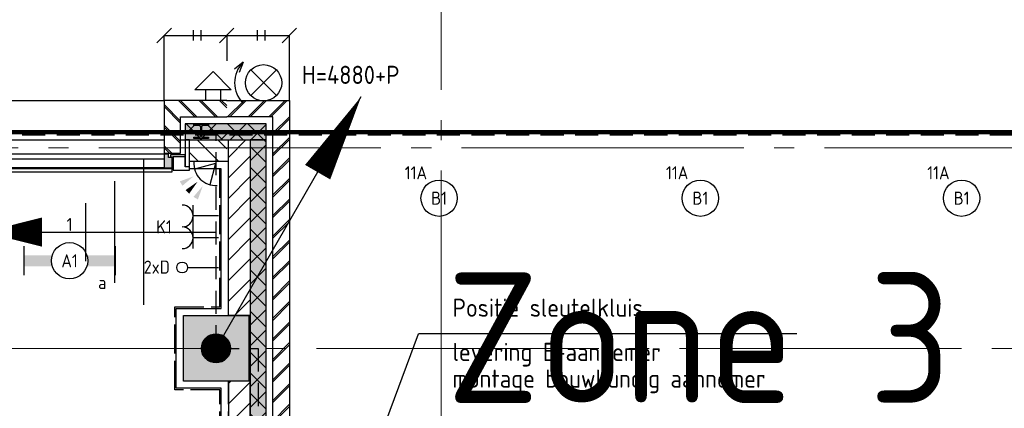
# Model space of a CAD drawing. Header units: millimetres. Extents: x -38031 to 123247, y -16330 to 129979.
# Tile 175 of 235: x 36455 to 43239, y 56783 to 59456. Entities that reach past the tile are written whole.
import ezdxf
from ezdxf.enums import TextEntityAlignment as Align

# ---------------------------------------------------------------- set-up
doc = ezdxf.new("R2010")
doc.units = ezdxf.units.MM
doc.header["$LTSCALE"] = 50
for name, pattern in [('E_GOOT3', [5, 4, -1]), ('HIDDEN', [9.525, 6.35, -3.175]), ('HIDDEN2', [4.7625, 3.175, -1.5875]), ('STYLE_11', [5, 3.888855, -0.416718, 0.277786, -0.416641])]:
    doc.linetypes.add(name, pattern=pattern)
for name, color, linetype in [('AL$1A---_ALGEMEEN', 8, 'Continuous'), ('AM$1A---_ARCERING', 8, 'Continuous'), ('BOUWKUNDIG', 8, 'Continuous'), ('brandscheiding', 5, 'HIDDEN'), ('EL6121--', 3, 'Continuous'), ('EL6131--_WG', 3, 'Continuous'), ('EL6222--', 3, 'Continuous'), ('EL6311--', 3, 'Continuous'), ('EL6441--', 3, 'Continuous'), ('EL6511--', 3, 'Continuous'), ('EL6521--', 3, 'Continuous'), ('EL659---', 1, 'Continuous'), ('maatvoering', 1, 'Continuous')]:
    doc.layers.add(name, color=color, linetype=linetype)
doc.layers.add('stramien', color=1, linetype='STYLE_11', lineweight=15)
doc.styles.add('BURO-018', font='iso.shx', dxfattribs={"height": 90})
doc.styles.get("Standard").update_dxf_attribs({"font": 'iso.shx'})
pattern_1 = [(45, (0, 0), (70.7107, -70.7107), []), (45, (7.07, -7.07), (70.7107, -70.7107), [])]
pattern_2 = [(135, (0, 0), (70.7107, 70.7107), []), (45, (299.34, -299.34), (70.7107, -70.7107), [])]
pattern_3 = [(45, (0, 0), (70.7107, -70.7107), [])]
pattern_4 = [(135, (-987936.49, -175784.82), (70.710678, 70.710678), []), (45, (-987637.15, -176084.16), (70.710678, -70.710678), [])]
pattern_5 = [(45, (-987936.49, -175784.82), (70.710678, -70.710678), [])]

# ---------------------------------------------------------------- blocks, each defined once
blk = doc.blocks.new('E00029')
at = {"color": 0, "linetype": 'Continuous'}
for p, q in [((-2.83, 6.33), (-4, 5.39)), ((-2.83, 6.33), (-3.37, 4.93)), ((-1.77, 1.73), (1.77, 5.27)), ((-1.77, 5.27), (1.77, 1.73))]:
    blk.add_line(p, q, dxfattribs=at)
blk.add_circle((0, 3.5), 2.5, dxfattribs=at)
blk.add_arc((0, 3.5), 4, 135, 225, dxfattribs=at)
at = {"color": 0, "linetype": 'Continuous', "style": 'BURO-018'}
blk.add_attdef('E_TEXT1', text='', height=1.8, dxfattribs=at).set_placement((0, 8.5), align=Align.MIDDLE)
at = {"color": 0, "linetype": 'Continuous', "style": 'BURO-018', "flags": 1}
blk.add_attdef('E_MATCODE', (0, 0), '', height=1.8, dxfattribs=at)
blk = doc.blocks.new('081009')
at = {"color": 0, "linetype": 'Continuous'}
for p, q in [((-2.5, 2.5), (0, 5)), ((2.5, 2.5), (0, 5)), ((2.5, 2.5), (-2.5, 2.5)), ((-1, 1), (-1, 2.5)), ((1, 2.5), (1, 1))]:
    blk.add_line(p, q, dxfattribs=at)
at = {"color": 0, "linetype": 'Continuous', "style": 'BURO-018'}
blk.add_attdef('E_TEXT1', text='', height=1.8, dxfattribs=at).set_placement((0, 7.5), align=Align.MIDDLE)
at = {"color": 0, "linetype": 'Continuous', "style": 'BURO-018', "flags": 1}
blk.add_attdef('E_MATCODE', (0, 0), '', height=1.8, dxfattribs=at)
blk = doc.blocks.new('E00060')
at = {"color": 0, "linetype": 'Continuous'}
for q in [(-1.5, 3.6), (1.5, 3.6)]:
    blk.add_line((0, 1), q, dxfattribs=at)
blk.add_arc((0, 1), 3, 40.5288, 139.4712, dxfattribs=at)
for points in [[(-1.76, 6.21), (-1.08, 6.39), (-0.91, 4.38)], [(-0.35, 6.49), (0.35, 6.49), (0, 4.5)], [(1.08, 6.39), (1.76, 6.21), (0.91, 4.38)]]:
    blk.add_solid(points, dxfattribs=at)
at = {"color": 0, "linetype": 'Continuous', "style": 'BURO-018'}
for tag, p in [('E_TEXT1', (0, 9)), ('E_TEXT2', (5, 4))]:
    blk.add_attdef(tag, text='', height=1.8, dxfattribs=at).set_placement(p, align=Align.MIDDLE)
at = {"color": 0, "linetype": 'Continuous', "style": 'BURO-018', "flags": 1}
blk.add_attdef('E_MATCODE', text='', height=1.8, dxfattribs=at).set_placement((0, 0), align=Align.MIDDLE)
blk = doc.blocks.new('1115B3A')
at = {"color": 0, "linetype": 'Continuous'}
blk.add_circle((0, 0), 2.5, dxfattribs=at)
at = {"color": 0, "linetype": 'Continuous', "style": 'BURO-018'}
for tag, p in [('E_GKAST', (0, 8)), ('E_GROEP', (0, 5)), ('E_SGROEP', (4.5, 5)), ('E_ARMCODE', (0, 0)), ('E_SLET', (4.5, -1))]:
    blk.add_attdef(tag, text='', height=1.8, dxfattribs=at).set_placement(p, align=Align.MIDDLE)
blk = doc.blocks.new('E00126')
at = {"color": 0, "linetype": 'Continuous'}
for p, q in [((-3, 4.5), (3, 4.5)), ((-1.5, 1), (-1.5, 4.5)), ((1.5, 1), (1.5, 4.5))]:
    blk.add_line(p, q, dxfattribs=at)
for centre in [(-1.5, 6), (1.5, 6)]:
    blk.add_arc(centre, 1.5, 180, 0, dxfattribs=at)
at = {"color": 0, "linetype": 'Continuous', "style": 'BURO-018'}
for tag, p in [('E_GKAST', (0, 11.5)), ('E_GROEP', (0, 8.5)), ('E_SGROEP', (4.5, 8.5))]:
    blk.add_attdef(tag, text='', height=1.8, dxfattribs=at).set_placement(p, align=Align.MIDDLE)
at = {"color": 0, "linetype": 'Continuous', "style": 'BURO-018', "flags": 1}
for tag, p in [('E_VERMCODE', (13, 8.5)), ('E_MATCODE', (0, 0))]:
    blk.add_attdef(tag, text='', height=1.8, dxfattribs=at).set_placement(p, align=Align.MIDDLE)
blk = doc.blocks.new('0215A2')
at = {"color": 0, "linetype": 'Continuous'}
for p, q in [((0, -8), (0, 0)), ((-2.5, -2.5), (2.5, -2.5)), ((-1.75, -3.5), (1.75, -3.5)), ((-1, -4.5), (1, -4.5))]:
    blk.add_line(p, q, dxfattribs=at)
blk.add_lwpolyline([(0, -8, 0, 1, 0), (0, -6, 1, 1, 0)], format="xyseb", dxfattribs=at)
at = {"color": 0, "linetype": 'Continuous', "style": 'BURO-018', "flags": 1}
blk.add_attdef('E_MATCODE', text='', height=1.8, rotation=90, dxfattribs=at).set_placement((0, 0), align=Align.MIDDLE)
blk = doc.blocks.new('E00168')
at = {"color": 0, "linetype": 'Continuous'}
blk.add_line((0, 0), (5, 8.66), dxfattribs=at)
blk.add_lwpolyline([(5, 8.66, 0, 1, 0), (3.5, 6.062, 1, 1, 0)], format="xyseb", dxfattribs=at)
at = {"color": 0, "const_width": 0.5}
blk.add_lwpolyline([(-0.25, 0, 1), (0.25, 0, 1)], format="xyb", close=True, dxfattribs=at)
at = {"color": 0, "linetype": 'Continuous'}
blk.add_circle((0, 0), 0.5, dxfattribs=at)
blk = doc.blocks.new('E00139')
at = {"color": 0, "linetype": 'Continuous'}
blk.add_line((0, 5.25), (0, 1), dxfattribs=at)
blk.add_circle((0, 6), 0.75, dxfattribs=at)
at = {"color": 7, "style": 'BURO-018'}
for tag, p in [('E_COMMENT1', (0, 12)), ('E_DCOM1', (0, 9))]:
    blk.add_attdef(tag, text='', height=1.8, dxfattribs=at).set_placement(p, align=Align.MIDDLE)
at = {"color": 0, "style": 'BURO-018'}
blk.add_attdef('E_TEXT1', text='', height=1.8, dxfattribs=at).set_placement((2.5, 6), align=Align.MIDDLE)
at = {"color": 0, "linetype": 'Continuous', "style": 'BURO-018', "flags": 1}
blk.add_attdef('E_MATCODE', text='', height=1.8, dxfattribs=at).set_placement((0, 0), align=Align.MIDDLE)
blk = doc.blocks.new('1115B6630')
at = {"color": 0}
for p, q in [((-6.3, 2), (-6.3, -2)), ((6.3, 2), (6.3, -2))]:
    blk.add_line(p, q, dxfattribs=at)
at = {"color": 0, "linetype": 'Continuous'}
blk.add_circle((0, 0), 2.5, dxfattribs=at)
at = {"color": 0}
for points in [[(-2.5, 0.75), (-6.3, 0.75), (-2.5, -0.75), (-6.3, -0.75)], [(2.5, 0.75), (6.3, 0.75), (2.5, -0.75), (6.3, -0.75)]]:
    blk.add_solid(points, dxfattribs=at)
at = {"color": 0, "linetype": 'Continuous', "style": 'BURO-018'}
for tag, p in [('E_GKAST', (0, 8)), ('E_GROEP', (0, 5)), ('E_SGROEP', (4.5, 5)), ('E_ARMCODE', (0, 0)), ('E_SLET', (4.5, -3))]:
    blk.add_attdef(tag, text='', height=1.8, dxfattribs=at).set_placement(p, align=Align.MIDDLE)
blk = doc.blocks.new('Group-18')
at = {"layer": 'AL$1A---_ALGEMEEN', "color": 0}
blk.add_lwpolyline([(-18827, 28395), (-18827, 28895), (-18518, 28895), (-18518, 29855), (-23173, 29855), (-23173, 25474.8), (-20880.8, 25474.8), (-20880.8, 20274.8), (-25076, 20275), (-25076, 17793.5), (-24776, 17784.1), (-24776, 18095), (-24226, 18095), (-24226, 17795), (-17276, 17795), (-17276, 18095), (-17020, 18095), (-17020, 23161.8), (-17797.1, 23161.8), (-17794.1, 25153), (-18518, 25153), (-18518, 28345), (-18827, 28345), (-18827, 28395)], dxfattribs=at)
blk = doc.blocks.new('Group-51')
at = {"color": 0}
blk.add_wipeout([(-270, 175), (-270, 145), (-455, 145), (-455, 173), (-453, 175)], dxfattribs=at).dxf.layer = 'AL$1A---_ALGEMEEN'
at = {"layer": 'AL$1A---_ALGEMEEN', "color": 0}
blk.add_lwpolyline([(-270, 175), (-270, 145), (-455, 145), (-455, 173), (-453, 175)], close=True, dxfattribs=at)
at = {"color": 0}
blk.add_wipeout([(-388, 145), (-373, 145), (-373, 45), (-388, 45)], dxfattribs=at).dxf.layer = 'AL$1A---_ALGEMEEN'
at = {"layer": 'AL$1A---_ALGEMEEN', "color": 0}
blk.add_lwpolyline([(-388, 145), (-373, 145), (-373, 45), (-388, 45)], close=True, dxfattribs=at)
at = {"color": 0}
blk.add_wipeout([(-480, 62), (-480, 175), (-457, 175), (-455, 173), (-455, 145), (-388, 145), (-388, 62)], dxfattribs=at).dxf.layer = 'AL$1A---_ALGEMEEN'
at = {"layer": 'AL$1A---_ALGEMEEN', "color": 0}
blk.add_lwpolyline([(-480, 62), (-480, 175), (-457, 175), (-455, 173), (-455, 145), (-388, 145), (-388, 62)], close=True, dxfattribs=at)
blk = doc.blocks.new('zijdetail kozijn')
at = {"layer": 'AL$1A---_ALGEMEEN', "color": 0}
blk.add_blockref('Group-51', (0, 0), dxfattribs=at)
at = {"layer": 'AM$1A---_ARCERING', "linetype": 'Continuous', "lineweight": 0}
blk.add_hatch(color=256, dxfattribs=at).paths.add_polyline_path([(-463, 54.2), (-491, 54.2), (-491, 56), (-391, 56), (-391, 31), (-368, 31), (-368, 0), (-463, 0), (-463, 22)])
at = {"layer": 'AL$1A---_ALGEMEEN', "color": 0}
blk.add_lwpolyline([(-463, 54.2), (-491, 54.2), (-491, 56), (-391, 56), (-391, 31), (-368, 31), (-368, 0), (-463, 0), (-463, 22)], close=True, dxfattribs=at)
blk = doc.blocks.new('HEA 100')
at = {"layer": 'AM$1A---_ARCERING', "linetype": 'Continuous', "lineweight": 0}
h = blk.add_hatch(color=256, dxfattribs=at)
edge = h.paths.add_edge_path()
edge.add_arc((14.5, -28), 12, 180, 270)
edge.add_line((14.5, -40), (50, -40))
edge.add_line((50, -40), (50, -48))
edge.add_line((50, -48), (-50, -48))
edge.add_line((-50, -48), (-50, -40))
edge.add_line((-50, -40), (-14.5, -40))
edge.add_arc((-14.5, -28), 12, 270, 360)
edge.add_line((-2.5, -28), (-2.5, 28))
edge.add_arc((-14.5, 28), 12, 0, 90)
edge.add_line((-14.5, 40), (-50, 40))
edge.add_line((-50, 40), (-50, 48))
edge.add_line((-50, 48), (50, 48))
edge.add_line((50, 48), (50, 40))
edge.add_line((50, 40), (14.5, 40))
edge.add_arc((14.5, 28), 12, 90, 180)
edge.add_line((2.5, 28), (2.5, -28))
at = {"layer": 'AL$1A---_ALGEMEEN', "color": 0, "flags": 128}
blk.add_lwpolyline([(2.5, -28, 0.414214), (14.5, -40), (50, -40), (50, -48), (-50, -48), (-50, -40), (-14.5, -40, 0.414214), (-2.5, -28), (-2.5, 28, 0.414214), (-14.5, 40), (-50, 40), (-50, 48), (50, 48), (50, 40), (14.5, 40, 0.414214), (2.5, 28)], format="xyb", close=True, dxfattribs=at)
blk = doc.blocks.new('31x_alu-bg-mk101-p')
at = {"layer": 'AL$1A---_ALGEMEEN', "color": 0}
blk.add_line((0, 1637), (0, 0), dxfattribs=at)
at = {"layer": 'AL$1A---_ALGEMEEN', "color": 0, "xscale": -1, "rotation": 180}
blk.add_blockref('zijdetail kozijn', (0, 0), dxfattribs=at)
at = {"layer": 'AL$1A---_ALGEMEEN', "color": 0}
blk.add_line((-270, 2068.5), (-270, -435), dxfattribs=at)
at = {"color": 0}
blk.add_wipeout([(-401, 1637), (-401, 0), (-463, 0), (-463, 1637)], dxfattribs=at).dxf.layer = 'AL$1A---_ALGEMEEN'
at = {"layer": 'AL$1A---_ALGEMEEN', "color": 0}
blk.add_lwpolyline([(-401, 1637), (-401, 0), (-463, 0), (-463, 1637)], close=True, dxfattribs=at)
at = {"color": 0}
for points in [[(0, 1637), (-363, 1637), (-363, 1750), (-113, 1750), (-113, 2068.5), (0, 2068.5)], [(0, 0), (-363, 0), (-363, -113), (-113, -113), (-113, -431.5), (0, -431.5)]]:
    blk.add_wipeout(points, dxfattribs=at).dxf.layer = 'AL$1A---_ALGEMEEN'
at = {"layer": 'AM$1A---_ARCERING', "linetype": 'Continuous', "lineweight": 5}
h = blk.add_hatch(dxfattribs=at)
h.set_pattern_fill('BAKSTEEN', color=256, style=0, pattern_type=2)
h.set_pattern_definition(pattern_1)
h.paths.add_polyline_path([(0, 1637), (-363, 1637), (-363, 1750), (-113, 1750), (-113, 2068.5), (0, 2068.5)])
at = {"layer": 'AM$1A---_ARCERING', "linetype": 'Continuous', "lineweight": 0}
for points in [[(-160, 1782), (-270, 1782), (-270, 2068.5), (-160, 2068.5)], [(-160, -145), (-270, -145), (-270, -431.5), (-160, -431.5)]]:
    blk.add_hatch(color=256, dxfattribs=at).paths.add_polyline_path(points)
at = {"layer": 'AM$1A---_ARCERING', "linetype": 'Continuous', "lineweight": 5}
h = blk.add_hatch(dxfattribs=at)
h.set_pattern_fill('ISOLATIE', color=256, style=0, pattern_type=2)
h.set_pattern_definition(pattern_2)
h.paths.add_polyline_path([(-160, 1782), (-270, 1782), (-270, 2068.5), (-160, 2068.5)])
h = blk.add_hatch(dxfattribs=at)
h.set_pattern_fill('BAKSTEEN', color=256, style=0, pattern_type=2)
h.set_pattern_definition(pattern_1)
h.paths.add_polyline_path([(0, 0), (-363, 0), (-363, -113), (-113, -113), (-113, -431.5), (0, -431.5)])
h = blk.add_hatch(dxfattribs=at)
h.set_pattern_fill('ISOLATIE', color=256, style=0, pattern_type=2)
h.set_pattern_definition(pattern_2)
h.paths.add_polyline_path([(-160, -145), (-270, -145), (-270, -431.5), (-160, -431.5)])
at = {"layer": 'AL$1A---_ALGEMEEN', "color": 0}
for p, q in [((-160, 2068.5), (-160, 1782)), ((0, 2068.5), (0, 1637)), ((0, -431.5), (0, 0)), ((-160, -431.5), (-160, -145))]:
    blk.add_line(p, q, dxfattribs=at)
at = {"layer": 'AL$1A---_ALGEMEEN', "color": 0, "flags": 128}
for points in [[(0, 1637), (-363, 1637), (-363, 1750), (-113, 1750), (-113, 2068.5)], [(-160, 1782), (-270, 1782), (-270, 2068.5)], [(0, 0), (-363, 0), (-363, -113), (-113, -113), (-113, -431.5)], [(-160, -145), (-270, -145), (-270, -431.5)]]:
    blk.add_lwpolyline(points, dxfattribs=at)
at = {"color": 0}
for points in [[(-320, 2068.5), (-420, 2068.5), (-420, 1912), (-420, 1812), (-270, 1812), (-270, 2068.5)], [(-320, -431.5), (-420, -431.5), (-420, -275), (-420, -175), (-270, -175), (-270, -431.5)]]:
    blk.add_wipeout(points, dxfattribs=at).dxf.layer = 'AL$1A---_ALGEMEEN'
at = {"layer": 'AM$1A---_ARCERING', "linetype": 'Continuous', "lineweight": 5}
h = blk.add_hatch(dxfattribs=at)
h.set_pattern_fill('KALKZANDSTEEN', color=256, style=0, pattern_type=2)
h.set_pattern_definition(pattern_3)
edge = h.paths.add_edge_path()
edge.add_line((-320, 2068.5), (-420, 2068.5))
edge.add_line((-420, 2068.5), (-420, 1912))
edge.add_line((-420, 1912), (-420, 1812))
edge.add_line((-420, 1812), (-270, 1812))
edge.add_line((-270, 1812), (-270, 2068.5))
h = blk.add_hatch(dxfattribs=at)
h.set_pattern_fill('KALKZANDSTEEN', color=256, style=0, pattern_type=2)
h.set_pattern_definition(pattern_3)
edge = h.paths.add_edge_path()
edge.add_line((-320, -431.5), (-420, -431.5))
edge.add_line((-420, -431.5), (-420, -275))
edge.add_line((-420, -275), (-420, -175))
edge.add_line((-420, -175), (-270, -175))
edge.add_line((-270, -175), (-270, -431.5))
at = {"layer": 'AL$1A---_ALGEMEEN', "color": 0, "flags": 128}
for points in [[(-420, 2068.5), (-420, 1912), (-420, 1812), (-270, 1812), (-270, 2068.5)], [(-420, -431.5), (-420, -275), (-420, -175), (-270, -175), (-270, -431.5)]]:
    blk.add_lwpolyline(points, dxfattribs=at)
at = {"layer": 'AL$1A---_ALGEMEEN', "color": 0, "xscale": -1, "rotation": 90}
blk.add_blockref('HEA 100', (-212, 1892), dxfattribs=at)
at = {"layer": 'AL$1A---_ALGEMEEN', "color": 0, "rotation": 90}
blk.add_blockref('HEA 100', (-212, -255), dxfattribs=at)
at = {"layer": 'AL$1A---_ALGEMEEN', "color": 0}
blk.add_blockref('zijdetail kozijn', (0, 1637), dxfattribs=at)
for p, q in [((-491, 1691.2), (-491, -54.2)), ((-368, 0), (-368, 1637))]:
    blk.add_line(p, q, dxfattribs=at)
blk = doc.blocks.new('200254 W 210 11-06-2007')
at = {"layer": 'AM$1A---_ARCERING', "linetype": 'Continuous', "lineweight": 0}
for points in [[(1954, 29050.4), (1954, 33642.4), (1844, 33642.4), (1844, 29050.4)], [(1385, 32432.4), (1835, 32432.4), (1835, 31982.4), (1385, 31982.4)]]:
    blk.add_hatch(color=256, dxfattribs=at).paths.add_polyline_path(points)
at = {"layer": 'AM$1A---_ARCERING', "linetype": 'Continuous', "lineweight": 5}
h = blk.add_hatch(dxfattribs=at)
h.set_pattern_fill('ISOLATIE', color=256, scale=50, style=0, pattern_type=2)
h.set_pattern_definition(pattern_4)
h.paths.add_polyline_path([(1954, 29050.4), (1954, 33642.4), (1844, 33642.4), (1844, 29050.4)])
h = blk.add_hatch(dxfattribs=at)
h.set_pattern_fill('KALKZANDSTEEN', color=256, scale=50, style=0, pattern_type=2)
h.set_pattern_definition(pattern_5)
h.paths.add_polyline_path([(1844, 28790.4), (1844, 31982.4), (1694, 31982.4), (1694, 28790.4)])
at = {"layer": 'AL$1A---_ALGEMEEN'}
for points in [[(1954, 29050.4), (1954, 33642.4), (1844, 33642.4), (1844, 29050.4)], [(1385, 32432.4), (1835, 32432.4), (1835, 31982.4), (1385, 31982.4)], [(1844, 28790.4), (1844, 31982.4), (1694, 31982.4), (1694, 28790.4)]]:
    blk.add_lwpolyline(points, close=True, dxfattribs=at)
at = {"layer": 'stramien', "ltscale": 10}
for p, q in [((3161, -41013.6), (3161, 36216.4)), ((-37699, 32207.4), (65520.6, 32207.4))]:
    blk.add_line(p, q, dxfattribs=at)
at = {"layer": 'AL$1A---_ALGEMEEN'}
blk.add_blockref('Group-18', (20162, 3587.4), dxfattribs=at)
at = {"layer": 'AL$1A---_ALGEMEEN', "rotation": 90}
blk.add_blockref('31x_alu-bg-mk101-p', (1251, 33912.4), dxfattribs=at)
at = {"layer": 'AM$1A---_ARCERING', "linetype": 'Continuous', "lineweight": 5}
h = blk.add_hatch(dxfattribs=at)
h.set_pattern_fill('BAKSTEEN', color=256, scale=50, style=0, pattern_type=2)
h.set_pattern_definition([(45, (-987936.49, -175784.82), (70.710678, -70.710678), []), (45, (-987929.42, -175791.89), (70.710678, -70.710678), [])])
edge = h.paths.add_edge_path()
edge.add_line((1681, 33912.5), (2114, 33912.5))
edge.add_line((2114, 33912.5), (2113.6, 29097.4))
edge.add_line((2113.6, 29097.4), (2000.6, 29097.4))
edge.add_line((2000.6, 29097.4), (2001, 33799.5))
edge.add_line((2001, 33799.5), (1682.5, 33799.5))
at = {"layer": 'AM$1A---_ARCERING', "linetype": 'Continuous', "lineweight": 0}
blk.add_hatch(color=256, dxfattribs=at).paths.add_polyline_path([(1954, 33642.4), (1954, 33752.4), (1682.5, 33752.4), (1682.5, 33642.4)])
at = {"layer": 'AM$1A---_ARCERING', "linetype": 'Continuous', "lineweight": 5}
h = blk.add_hatch(dxfattribs=at)
h.set_pattern_fill('ISOLATIE', color=256, scale=50, style=0, pattern_type=2)
h.set_pattern_definition(pattern_4)
h.paths.add_polyline_path([(1954, 33642.4), (1954, 33752.4), (1682.5, 33752.4), (1682.5, 33642.4)])
h = blk.add_hatch(dxfattribs=at)
h.set_pattern_fill('KALKZANDSTEEN', color=256, scale=50, style=0, pattern_type=2)
h.set_pattern_definition(pattern_5)
h.paths.add_polyline_path([(1694, 33642.4), (1844, 33642.4), (1844, 32432.4), (1694, 32432.4)])
at = {"layer": 'AL$1A---_ALGEMEEN'}
blk.add_line((1682.5, 33642.4), (1954, 33642.4), dxfattribs=at)
blk.add_lwpolyline([(1681, 33912.5), (2114, 33912.5), (2113.6, 29097.4), (2000.6, 29097.4), (2001, 33799.5), (1682.5, 33799.5)], dxfattribs=at)
at = {"layer": 'AL$1A---_ALGEMEEN', "flags": 128}
blk.add_lwpolyline([(1954, 33642.4), (1954, 33752.4), (1682.5, 33752.4)], dxfattribs=at)
at = {"layer": 'AL$1A---_ALGEMEEN'}
blk.add_lwpolyline([(1694, 33642.4), (1844, 33642.4), (1844, 32432.4), (1694, 32432.4)], close=True, dxfattribs=at)
at = {"layer": 'stramien', "ltscale": 10}
blk.add_line((-74199, 33587.4), (14581, 33587.4), dxfattribs=at)
blk = doc.blocks.new('_Oblique')
at = {"color": 0, "linetype": 'ByBlock', "lineweight": -2}
blk.add_line((-0.5, -0.5), (0.5, 0.5), dxfattribs=at)

msp = doc.modelspace()

# ---------------------------------------------------------------- block references
at = {"layer": 'BOUWKUNDIG'}
msp.add_blockref('200254 W 210 11-06-2007', (36199, 24987.6), dxfattribs=at)

# ---------------------------------------------------------------- next in the draw order: linework, layer by layer
at = {"layer": 'brandscheiding', "const_width": 30}
msp.add_lwpolyline([(10177.2, 29399.4), (10177.2, 58682.4), (65540.9, 58682.4), (65540.9, 46231.3)], dxfattribs=at)
at = {"layer": 'EL6121--', "color": 5, "linetype": 'HIDDEN2'}
for p, q in [((-2580, 58664.8), (99081, 58664.8)), ((37807.9, 57195), (37807.9, 58664.8)), ((37807.9, 57195), (38098, 57195)), ((38098, 57195), (38098, 54017.1))]:
    msp.add_line(p, q, dxfattribs=at)
at = {"layer": 'EL6131--_WG', "linetype": 'E_GOOT3'}
for p, q in [((37833, 57480), (37833, 58479.8)), ((37893, 57420), (37893, 58479.8)), ((37524, 56910), (37524, 57480)), ((37524, 57480), (37833, 57480)), ((37584, 56970), (37584, 57420)), ((37584, 57420), (37893, 57420)), ((37893, 56970), (37584, 56970)), ((37893, 53810), (37893, 56970)), ((37833, 56910), (37524, 56910)), ((37833, 53810), (37833, 56910))]:
    msp.add_line(p, q, dxfattribs=at)
at = {"layer": 'EL6131--_WG'}
msp.add_line((37893, 58479.8), (37833, 58479.8), dxfattribs=at)
at = {"layer": 'EL659---', "color": 7}
for p in [(38451.7, 55275.9), (41809, 57295.6)]:
    msp.add_line(p, (39203.7, 57295.6), dxfattribs=at)
at = {"layer": 'maatvoering', "color": 1}
for p, q in [((37650.9, 59383.9), (37650.9, 59312.5)), ((37702.8, 59383.9), (37702.8, 59312.5)), ((38092.2, 59383.9), (38092.2, 59312.5)), ((38144.1, 59383.9), (38144.1, 59312.5)), ((37450, 58900), (37450, 59348.2)), ((37450, 59348.2), (38313, 59348.2)), ((37881.5, 59348.2), (37881.5, 59173.1)), ((38313, 58900), (38313, 59348.2))]:
    msp.add_line(p, q, dxfattribs=at)

# ---------------------------------------------------------------- next in the draw order: block references
at = {"layer": 'EL6121--', "linetype": 'HIDDEN2', "xscale": 200, "yscale": 200, "zscale": 200}
msp.add_blockref('E00168', (37807.9, 57195), dxfattribs=at)
at = {"layer": 'EL6121--', "linetype": 'HIDDEN2', "xscale": 200, "yscale": 200, "zscale": 200, "rotation": 270}
msp.add_blockref('0215A2', (37807.9, 57995), dxfattribs=at)
at = {"layer": 'EL6222--'}
ref = msp.add_blockref('E00126', (37874.5, 58031), dxfattribs=dict(at, xscale=50, yscale=50, zscale=50, rotation=90))
ref.add_attrib('E_GROEP', 'K1', dxfattribs={"layer": '0', "color": 1, "linetype": 'Continuous', "height": 90, "style": 'BURO-018'}).set_placement((37449.5, 58031), align=Align.MIDDLE)
at = {"layer": 'EL6311--'}
ref = msp.add_blockref('1115B3A', (39344.9, 58228.4), dxfattribs=dict(at, xscale=50, yscale=50, zscale=50))
ref.add_attrib('E_ARMCODE', 'B1', dxfattribs={"layer": '0', "color": 1, "linetype": 'Continuous', "height": 90, "style": 'BURO-018'}).set_placement((39344.9, 58228.4), align=Align.MIDDLE)
ref.add_attrib('E_GROEP', '11A', dxfattribs={"layer": '0', "color": 1, "linetype": 'Continuous', "height": 90, "style": 'BURO-018'}).set_placement((39185.1, 58403.4), align=Align.MIDDLE)
ref = msp.add_blockref('1115B3A', (41144.9, 58228.4), dxfattribs=dict(at, xscale=50, yscale=50, zscale=50))
ref.add_attrib('E_ARMCODE', 'B1', dxfattribs={"layer": '0', "color": 1, "linetype": 'Continuous', "height": 90, "style": 'BURO-018'}).set_placement((41144.9, 58228.4), align=Align.MIDDLE)
ref.add_attrib('E_GROEP', '11A', dxfattribs={"layer": '0', "color": 1, "linetype": 'Continuous', "height": 90, "style": 'BURO-018'}).set_placement((40985.1, 58403.4), align=Align.MIDDLE)
ref = msp.add_blockref('1115B3A', (42944.9, 58228.4), dxfattribs=dict(at, xscale=50, yscale=50, zscale=50))
ref.add_attrib('E_ARMCODE', 'B1', dxfattribs={"layer": '0', "color": 1, "linetype": 'Continuous', "height": 90, "style": 'BURO-018'}).set_placement((42944.9, 58228.4), align=Align.MIDDLE)
ref.add_attrib('E_GROEP', '11A', dxfattribs={"layer": '0', "color": 1, "linetype": 'Continuous', "height": 90, "style": 'BURO-018'}).set_placement((42785.1, 58403.4), align=Align.MIDDLE)
ref = msp.add_blockref('1115B6630', (36798.9, 57797.7), dxfattribs=dict(at, xscale=50, yscale=50, zscale=50))
ref.add_attrib('E_ARMCODE', 'A1', dxfattribs={"layer": '0', "color": 1, "linetype": 'Continuous', "height": 90, "style": 'BURO-018'}).set_placement((36798.9, 57797.7), align=Align.MIDDLE)
ref.add_attrib('E_SLET', 'a', dxfattribs={"layer": '0', "color": 1, "linetype": 'Continuous', "height": 90, "style": 'BURO-018'}).set_placement((37023.9, 57647.7), align=Align.MIDDLE)
ref.add_attrib('E_GROEP', '1', dxfattribs={"layer": '0', "color": 1, "linetype": 'Continuous', "height": 90, "style": 'BURO-018'}).set_placement((36798.9, 58047.7), align=Align.MIDDLE)
at = {"layer": 'EL6441--'}
ref = msp.add_blockref('E00139', (37874.5, 57751.5), dxfattribs=dict(at, xscale=50, yscale=50, zscale=50, rotation=89.99999999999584))
ref.add_attrib('E_TEXT1', '2xD', dxfattribs={"layer": '0', "color": 1, "height": 90, "style": 'BURO-018'}).set_placement((37399.4, 57754.2), align=Align.MIDDLE)
at = {"layer": 'EL6511--', "xscale": 50, "yscale": 50, "zscale": 50}
for name, p in [('E00029', (38135.5, 58847.3)), ('081009', (37787.9, 58849.1))]:
    msp.add_blockref(name, p, dxfattribs=at)
at = {"layer": 'EL6521--', "xscale": 50.00000000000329, "yscale": 50, "zscale": 50, "rotation": 135}
msp.add_blockref('E00060', (37840.2, 58501.5), dxfattribs=at)
at = {"layer": 'maatvoering', "color": 1, "xscale": 100, "yscale": 100, "zscale": 100, "rotation": 180}
msp.add_blockref('_Oblique', (37450, 59348.2), dxfattribs=at)
at = {"layer": 'maatvoering', "color": 1, "xscale": 100, "yscale": 100, "zscale": 100}
for p in [(37881.5, 59348.2), (38313, 59348.2)]:
    msp.add_blockref('_Oblique', p, dxfattribs=at)

# ---------------------------------------------------------------- next in the draw order: texts
at = {"layer": 'brandscheiding', "style": 'BURO-018'}
msp.add_text('Zone 3', height=900, dxfattribs=at).set_placement((39397.3, 56818.6))
at = {"layer": 'EL659---', "color": 7}
for s, p in [('Positie sleutelkluis', (39437.2, 57412.2)), ('levering E-aannemer', (39437.2, 57107.9)), ('montage bouwkundig aannemer', (39437.2, 56924.4))]:
    msp.add_text(s, height=125, dxfattribs=at).set_placement(p)
at = {"layer": 'maatvoering', "color": 1}
msp.add_text('H=4880+P', height=125, dxfattribs=at).set_placement((38398.8, 59014.4))

doc.saveas('drawing.dxf')
